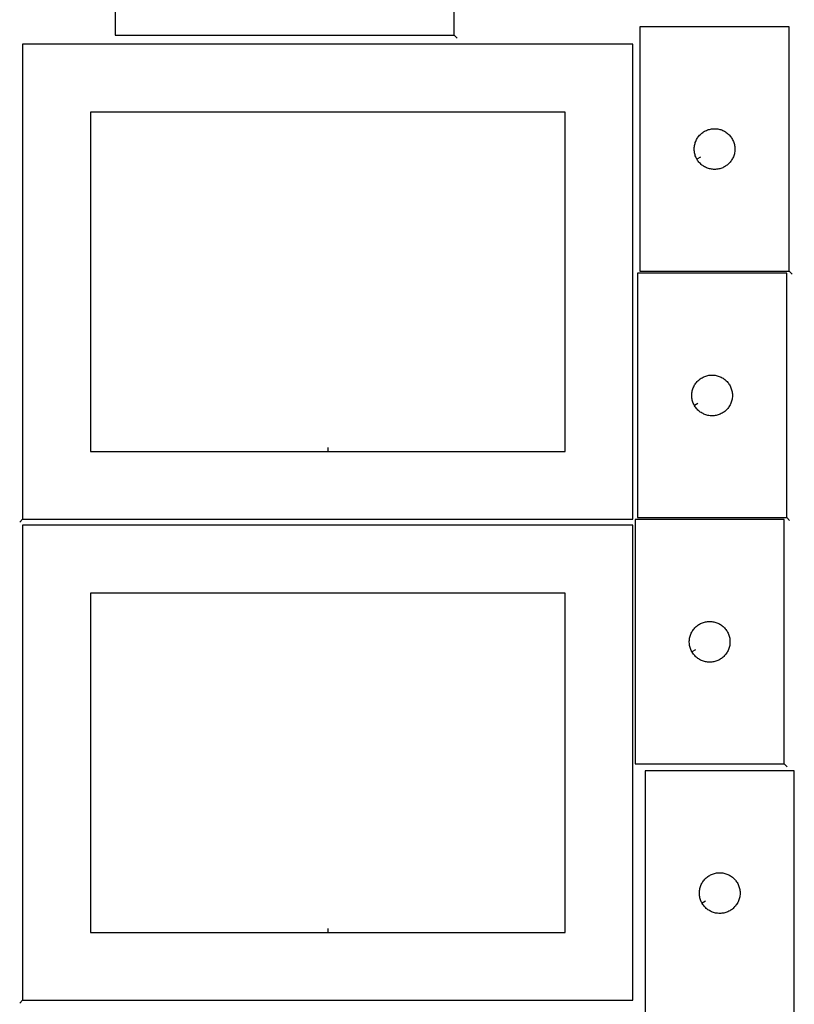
# Model space of a CAD drawing. Header units: millimetres. Extents: x 7 to 1493, y 8 to 2993.
# Tile 5 of 7: x 918 to 1489, y 1522 to 2248. Entities that reach past the tile are written whole.
import ezdxf

# ---------------------------------------------------------------- set-up
doc = ezdxf.new("R2010")
doc.units = ezdxf.units.MM
doc.layers.add('CUT', color=7, linetype='CONTINUOUS', true_color=0x000000)
doc.layers.add('LEADIN', color=1, linetype='CONTINUOUS', true_color=0xff0000)

msp = doc.modelspace()

# ---------------------------------------------------------------- linework, layer by layer
at = {"layer": 'CUT'}
for points in [[(1238.320419, 2235.984124), (1238.320419, 2535.984124), (1163.320419, 2535.984124), (1163.320419, 2335.984124), (988.320419, 2335.984124), (988.320419, 2235.984124)], [(1485.214317, 2062.195694), (1485.214317, 2242.195694), (1375.214317, 2242.195694), (1375.214317, 2062.195694)], [(920.002489, 1879.390485), (1370.002489, 1879.390485), (1370.002489, 2229.390485), (920.002489, 2229.390485)], [(1145.002489, 1929.390485), (1320.002489, 1929.390485), (1320.002489, 2179.390485), (970.002489, 2179.390485), (970.002489, 1929.390485)], [(1417.164366, 2144.809923), (1416.974135, 2145.146043), (1416.628783, 2145.836979), (1416.319457, 2146.544776), (1416.046978, 2147.267559), (1415.812069, 2148.00341), (1415.615351, 2148.750378), (1415.457348, 2149.506483), (1415.338477, 2150.269719), (1415.259054, 2151.038062), (1415.21929, 2151.809476), (1415.21929, 2152.581913), (1415.259054, 2153.353326), (1415.338477, 2154.12167), (1415.457348, 2154.884906), (1415.615351, 2155.641011), (1415.812069, 2156.387979), (1416.046978, 2157.12383), (1416.319457, 2157.846613), (1416.628783, 2158.55441), (1416.974135, 2159.245346), (1417.354597, 2159.917586), (1417.769162, 2160.56935), (1418.216728, 2161.198909), (1418.69611, 2161.804592), (1419.206036, 2162.384794), (1419.745155, 2162.937977), (1420.312035, 2163.462673), (1420.905175, 2163.957491), (1421.523, 2164.421119), (1422.163874, 2164.852328), (1422.826096, 2165.249973), (1423.50791, 2165.613001), (1424.207508, 2165.940448), (1424.923036, 2166.231447), (1425.652594, 2166.485225), (1426.39425, 2166.70111), (1427.146036, 2166.87853), (1427.905958, 2167.017013), (1428.672002, 2167.116193), (1429.442136, 2167.175806), (1430.214317, 2167.195694), (1430.986498, 2167.175806), (1431.756632, 2167.116193), (1432.522676, 2167.017013), (1433.282598, 2166.87853), (1434.034384, 2166.70111), (1434.776039, 2166.485225), (1435.505598, 2166.231447), (1436.221125, 2165.940448), (1436.920724, 2165.613001), (1437.602538, 2165.249973), (1438.26476, 2164.852328), (1438.905633, 2164.421119), (1439.523459, 2163.957491), (1440.116599, 2163.462673), (1440.683479, 2162.937977), (1441.222597, 2162.384794), (1441.732524, 2161.804592), (1442.211906, 2161.198909), (1442.659472, 2160.56935), (1443.074036, 2159.917586), (1443.454499, 2159.245346), (1443.799851, 2158.55441), (1444.109176, 2157.846613), (1444.381655, 2157.12383), (1444.616565, 2156.387979), (1444.813283, 2155.641011), (1444.971286, 2154.884906), (1445.090157, 2154.12167), (1445.16958, 2153.353326), (1445.209344, 2152.581913), (1445.209344, 2151.809476), (1445.16958, 2151.038062), (1445.090157, 2150.269719), (1444.971286, 2149.506483), (1444.813283, 2148.750378), (1444.616565, 2148.00341), (1444.381655, 2147.267559), (1444.109176, 2146.544776), (1443.799851, 2145.836979), (1443.454499, 2145.146043), (1443.074036, 2144.473802), (1442.659472, 2143.822039), (1442.211906, 2143.19248), (1441.732524, 2142.586797), (1441.222597, 2142.006594), (1440.683479, 2141.453412), (1440.116599, 2140.928715), (1439.523459, 2140.433897), (1438.905633, 2139.970269), (1438.26476, 2139.539061), (1437.602538, 2139.141416), (1436.920724, 2138.778388), (1436.221125, 2138.450941), (1435.505598, 2138.159942), (1434.776039, 2137.906164), (1434.034384, 2137.690279), (1433.282598, 2137.512859), (1432.522676, 2137.374376), (1431.756632, 2137.275196), (1430.986498, 2137.215583), (1430.214317, 2137.195694), (1429.442136, 2137.215583), (1428.672002, 2137.275196), (1427.905958, 2137.374376), (1427.146036, 2137.512859), (1426.39425, 2137.690279), (1425.652594, 2137.906164), (1424.923036, 2138.159942), (1424.207508, 2138.450941), (1423.50791, 2138.778388), (1422.826096, 2139.141416), (1422.163874, 2139.539061), (1421.523, 2139.970269), (1420.905175, 2140.433897), (1420.312035, 2140.928715), (1419.745155, 2141.453412), (1419.206036, 2142.006594), (1418.69611, 2142.586797), (1418.216728, 2143.19248), (1417.769162, 2143.822039), (1417.354597, 2144.473802)], [(1483.415245, 1880.665543), (1483.415245, 2060.665543), (1373.415245, 2060.665543), (1373.415245, 1880.665543)], [(1415.365294, 1963.279771), (1415.175063, 1963.615892), (1414.829711, 1964.306827), (1414.520385, 1965.014625), (1414.247906, 1965.737407), (1414.012997, 1966.473258), (1413.816279, 1967.220227), (1413.658275, 1967.976332), (1413.539405, 1968.739568), (1413.459982, 1969.507911), (1413.420218, 1970.279324), (1413.420218, 1971.051762), (1413.459982, 1971.823175), (1413.539405, 1972.591518), (1413.658275, 1973.354754), (1413.816279, 1974.110859), (1414.012997, 1974.857828), (1414.247906, 1975.593679), (1414.520385, 1976.316461), (1414.829711, 1977.024259), (1415.175063, 1977.715194), (1415.555525, 1978.387435), (1415.970089, 1979.039199), (1416.417656, 1979.668757), (1416.897038, 1980.274441), (1417.406964, 1980.854643), (1417.946082, 1981.407826), (1418.512963, 1981.932522), (1419.106102, 1982.42734), (1419.723928, 1982.890968), (1420.364802, 1983.322176), (1421.027024, 1983.719822), (1421.708838, 1984.082849), (1422.408436, 1984.410297), (1423.123963, 1984.701295), (1423.853522, 1984.955074), (1424.595178, 1985.170959), (1425.346964, 1985.348378), (1426.106886, 1985.486861), (1426.87293, 1985.586041), (1427.643063, 1985.645654), (1428.415245, 1985.665543), (1429.187426, 1985.645654), (1429.95756, 1985.586041), (1430.723603, 1985.486861), (1431.483526, 1985.348378), (1432.235311, 1985.170959), (1432.976967, 1984.955074), (1433.706526, 1984.701295), (1434.422053, 1984.410297), (1435.121652, 1984.082849), (1435.803466, 1983.719822), (1436.465688, 1983.322176), (1437.106561, 1982.890968), (1437.724387, 1982.42734), (1438.317526, 1981.932522), (1438.884407, 1981.407826), (1439.423525, 1980.854643), (1439.933451, 1980.274441), (1440.412833, 1979.668757), (1440.8604, 1979.039199), (1441.274964, 1978.387435), (1441.655427, 1977.715194), (1442.000779, 1977.024259), (1442.310104, 1976.316461), (1442.582583, 1975.593679), (1442.817493, 1974.857828), (1443.01421, 1974.110859), (1443.172214, 1973.354754), (1443.291085, 1972.591518), (1443.370508, 1971.823175), (1443.410272, 1971.051762), (1443.410272, 1970.279324), (1443.370508, 1969.507911), (1443.291085, 1968.739568), (1443.172214, 1967.976332), (1443.01421, 1967.220227), (1442.817493, 1966.473258), (1442.582583, 1965.737407), (1442.310104, 1965.014625), (1442.000779, 1964.306827), (1441.655427, 1963.615892), (1441.274964, 1962.943651), (1440.8604, 1962.291887), (1440.412833, 1961.662329), (1439.933451, 1961.056645), (1439.423525, 1960.476443), (1438.884407, 1959.92326), (1438.317526, 1959.398564), (1437.724387, 1958.903746), (1437.106561, 1958.440118), (1436.465688, 1958.00891), (1435.803466, 1957.611264), (1435.121652, 1957.248237), (1434.422053, 1956.920789), (1433.706526, 1956.629791), (1432.976967, 1956.376012), (1432.235311, 1956.160127), (1431.483526, 1955.982708), (1430.723603, 1955.844225), (1429.95756, 1955.745045), (1429.187426, 1955.685432), (1428.415245, 1955.665543), (1427.643063, 1955.685432), (1426.87293, 1955.745045), (1426.106886, 1955.844225), (1425.346964, 1955.982708), (1424.595178, 1956.160127), (1423.853522, 1956.376012), (1423.123963, 1956.629791), (1422.408436, 1956.920789), (1421.708838, 1957.248237), (1421.027024, 1957.611264), (1420.364802, 1958.00891), (1419.723928, 1958.440118), (1419.106102, 1958.903746), (1418.512963, 1959.398564), (1417.946082, 1959.92326), (1417.406964, 1960.476443), (1416.897038, 1961.056645), (1416.417656, 1961.662329), (1415.970089, 1962.291887), (1415.555525, 1962.943651)], [(1481.616294, 1699.135148), (1481.616294, 1879.135148), (1371.616294, 1879.135148), (1371.616294, 1699.135148)], [(920.002489, 1524.972028), (1370.002489, 1524.972028), (1370.002489, 1874.972028), (920.002489, 1874.972028)], [(1145.002489, 1574.972028), (1320.002489, 1574.972028), (1320.002489, 1824.972028), (970.002489, 1824.972028), (970.002489, 1574.972028)], [(1413.566344, 1781.749376), (1413.376112, 1782.085496), (1413.030761, 1782.776432), (1412.721435, 1783.484229), (1412.448956, 1784.207012), (1412.214046, 1784.942863), (1412.017329, 1785.689831), (1411.859325, 1786.445936), (1411.740454, 1787.209172), (1411.661032, 1787.977516), (1411.621267, 1788.748929), (1411.621267, 1789.521366), (1411.661032, 1790.292779), (1411.740454, 1791.061123), (1411.859325, 1791.824359), (1412.017329, 1792.580464), (1412.214046, 1793.327432), (1412.448956, 1794.063283), (1412.721435, 1794.786066), (1413.030761, 1795.493863), (1413.376112, 1796.184799), (1413.756575, 1796.85704), (1414.171139, 1797.508803), (1414.618706, 1798.138362), (1415.098088, 1798.744045), (1415.608014, 1799.324248), (1416.147132, 1799.87743), (1416.714013, 1800.402126), (1417.307152, 1800.896945), (1417.924978, 1801.360573), (1418.565852, 1801.791781), (1419.228073, 1802.189426), (1419.909888, 1802.552454), (1420.609486, 1802.879901), (1421.325013, 1803.1709), (1422.054572, 1803.424678), (1422.796228, 1803.640563), (1423.548013, 1803.817983), (1424.307936, 1803.956466), (1425.073979, 1804.055646), (1425.844113, 1804.115259), (1426.616294, 1804.135148), (1427.388476, 1804.115259), (1428.158609, 1804.055646), (1428.924653, 1803.956466), (1429.684575, 1803.817983), (1430.436361, 1803.640563), (1431.178017, 1803.424678), (1431.907576, 1803.1709), (1432.623103, 1802.879901), (1433.322701, 1802.552454), (1434.004515, 1802.189426), (1434.666737, 1801.791781), (1435.307611, 1801.360573), (1435.925437, 1800.896945), (1436.518576, 1800.402126), (1437.085457, 1799.87743), (1437.624575, 1799.324248), (1438.134501, 1798.744045), (1438.613883, 1798.138362), (1439.06145, 1797.508803), (1439.476014, 1796.85704), (1439.856476, 1796.184799), (1440.201828, 1795.493863), (1440.511154, 1794.786066), (1440.783633, 1794.063283), (1441.018543, 1793.327432), (1441.21526, 1792.580464), (1441.373264, 1791.824359), (1441.492135, 1791.061123), (1441.571557, 1790.292779), (1441.611321, 1789.521366), (1441.611321, 1788.748929), (1441.571557, 1787.977516), (1441.492135, 1787.209172), (1441.373264, 1786.445936), (1441.21526, 1785.689831), (1441.018543, 1784.942863), (1440.783633, 1784.207012), (1440.511154, 1783.484229), (1440.201828, 1782.776432), (1439.856476, 1782.085496), (1439.476014, 1781.413255), (1439.06145, 1780.761492), (1438.613883, 1780.131933), (1438.134501, 1779.52625), (1437.624575, 1778.946047), (1437.085457, 1778.392865), (1436.518576, 1777.868169), (1435.925437, 1777.37335), (1435.307611, 1776.909722), (1434.666737, 1776.478514), (1434.004515, 1776.080869), (1433.322701, 1775.717841), (1432.623103, 1775.390394), (1431.907576, 1775.099395), (1431.178017, 1774.845617), (1430.436361, 1774.629732), (1429.684575, 1774.452312), (1428.924653, 1774.313829), (1428.158609, 1774.214649), (1427.388476, 1774.155036), (1426.616294, 1774.135148), (1425.844113, 1774.155036), (1425.073979, 1774.214649), (1424.307936, 1774.313829), (1423.548013, 1774.452312), (1422.796228, 1774.629732), (1422.054572, 1774.845617), (1421.325013, 1775.099395), (1420.609486, 1775.390394), (1419.909888, 1775.717841), (1419.228073, 1776.080869), (1418.565852, 1776.478514), (1417.924978, 1776.909722), (1417.307152, 1777.37335), (1416.714013, 1777.868169), (1416.147132, 1778.392865), (1415.608014, 1778.946047), (1415.098088, 1779.52625), (1414.618706, 1780.131933), (1414.171139, 1780.761492), (1413.756575, 1781.413255)], [(1489.037071, 1513.989029), (1489.037071, 1693.989029), (1379.037071, 1693.989029), (1379.037071, 1513.989029)], [(1420.98712, 1596.603258), (1420.796889, 1596.939378), (1420.451537, 1597.630313), (1420.142211, 1598.338111), (1419.869732, 1599.060894), (1419.634823, 1599.796745), (1419.438105, 1600.543713), (1419.280102, 1601.299818), (1419.161231, 1602.063054), (1419.081808, 1602.831397), (1419.042044, 1603.602811), (1419.042044, 1604.375248), (1419.081808, 1605.146661), (1419.161231, 1605.915005), (1419.280102, 1606.678241), (1419.438105, 1607.434345), (1419.634823, 1608.181314), (1419.869732, 1608.917165), (1420.142211, 1609.639948), (1420.451537, 1610.347745), (1420.796889, 1611.03868), (1421.177351, 1611.710921), (1421.591916, 1612.362685), (1422.039482, 1612.992244), (1422.518864, 1613.597927), (1423.02879, 1614.178129), (1423.567908, 1614.731312), (1424.134789, 1615.256008), (1424.727929, 1615.750826), (1425.345754, 1616.214454), (1425.986628, 1616.645663), (1426.64885, 1617.043308), (1427.330664, 1617.406336), (1428.030262, 1617.733783), (1428.74579, 1618.024782), (1429.475348, 1618.27856), (1430.217004, 1618.494445), (1430.96879, 1618.671865), (1431.728712, 1618.810348), (1432.494756, 1618.909527), (1433.264889, 1618.969141), (1434.037071, 1618.989029), (1434.809252, 1618.969141), (1435.579386, 1618.909527), (1436.345429, 1618.810348), (1437.105352, 1618.671865), (1437.857138, 1618.494445), (1438.598793, 1618.27856), (1439.328352, 1618.024782), (1440.043879, 1617.733783), (1440.743478, 1617.406336), (1441.425292, 1617.043308), (1442.087514, 1616.645663), (1442.728387, 1616.214454), (1443.346213, 1615.750826), (1443.939353, 1615.256008), (1444.506233, 1614.731312), (1445.045351, 1614.178129), (1445.555278, 1613.597927), (1446.034659, 1612.992244), (1446.482226, 1612.362685), (1446.89679, 1611.710921), (1447.277253, 1611.03868), (1447.622605, 1610.347745), (1447.93193, 1609.639948), (1448.204409, 1608.917165), (1448.439319, 1608.181314), (1448.636036, 1607.434345), (1448.79404, 1606.678241), (1448.912911, 1605.915005), (1448.992334, 1605.146661), (1449.032098, 1604.375248), (1449.032098, 1603.602811), (1448.992334, 1602.831397), (1448.912911, 1602.063054), (1448.79404, 1601.299818), (1448.636036, 1600.543713), (1448.439319, 1599.796745), (1448.204409, 1599.060894), (1447.93193, 1598.338111), (1447.622605, 1597.630313), (1447.277253, 1596.939378), (1446.89679, 1596.267137), (1446.482226, 1595.615374), (1446.034659, 1594.985815), (1445.555278, 1594.380132), (1445.045351, 1593.799929), (1444.506233, 1593.246747), (1443.939353, 1592.72205), (1443.346213, 1592.227232), (1442.728387, 1591.763604), (1442.087514, 1591.332396), (1441.425292, 1590.934751), (1440.743478, 1590.571723), (1440.043879, 1590.244276), (1439.328352, 1589.953277), (1438.598793, 1589.699499), (1437.857138, 1589.483613), (1437.105352, 1589.306194), (1436.345429, 1589.167711), (1435.579386, 1589.068531), (1434.809252, 1589.008918), (1434.037071, 1588.989029), (1433.264889, 1589.008918), (1432.494756, 1589.068531), (1431.728712, 1589.167711), (1430.96879, 1589.306194), (1430.217004, 1589.483613), (1429.475348, 1589.699499), (1428.74579, 1589.953277), (1428.030262, 1590.244276), (1427.330664, 1590.571723), (1426.64885, 1590.934751), (1425.986628, 1591.332396), (1425.345754, 1591.763604), (1424.727929, 1592.227232), (1424.134789, 1592.72205), (1423.567908, 1593.246747), (1423.02879, 1593.799929), (1422.518864, 1594.380132), (1422.039482, 1594.985815), (1421.591916, 1595.615374), (1421.177351, 1596.267137)]]:
    msp.add_lwpolyline(points, close=True, dxfattribs=at)
at = {"layer": 'LEADIN'}
for p, q in [((1240.441739, 2233.862803), (1238.320419, 2235.984124)), ((1419.775222, 2146.287567), (1417.164366, 2144.809923)), ((1487.335637, 2060.074374), (1485.214317, 2062.195694)), ((1417.97615, 1964.757416), (1415.365294, 1963.279771)), ((1145.002489, 1932.390485), (1145.002489, 1929.390485)), ((917.881169, 1877.269165), (920.002489, 1879.390485)), ((1485.536565, 1878.544223), (1483.415245, 1880.665543)), ((1416.177199, 1783.22702), (1413.566344, 1781.749376)), ((1483.737615, 1697.013827), (1481.616294, 1699.135148)), ((1423.597976, 1598.080902), (1420.98712, 1596.603258)), ((1145.002489, 1577.972028), (1145.002489, 1574.972028)), ((917.881169, 1522.850708), (920.002489, 1524.972028))]:
    msp.add_line(p, q, dxfattribs=at)

doc.saveas('drawing.dxf')
